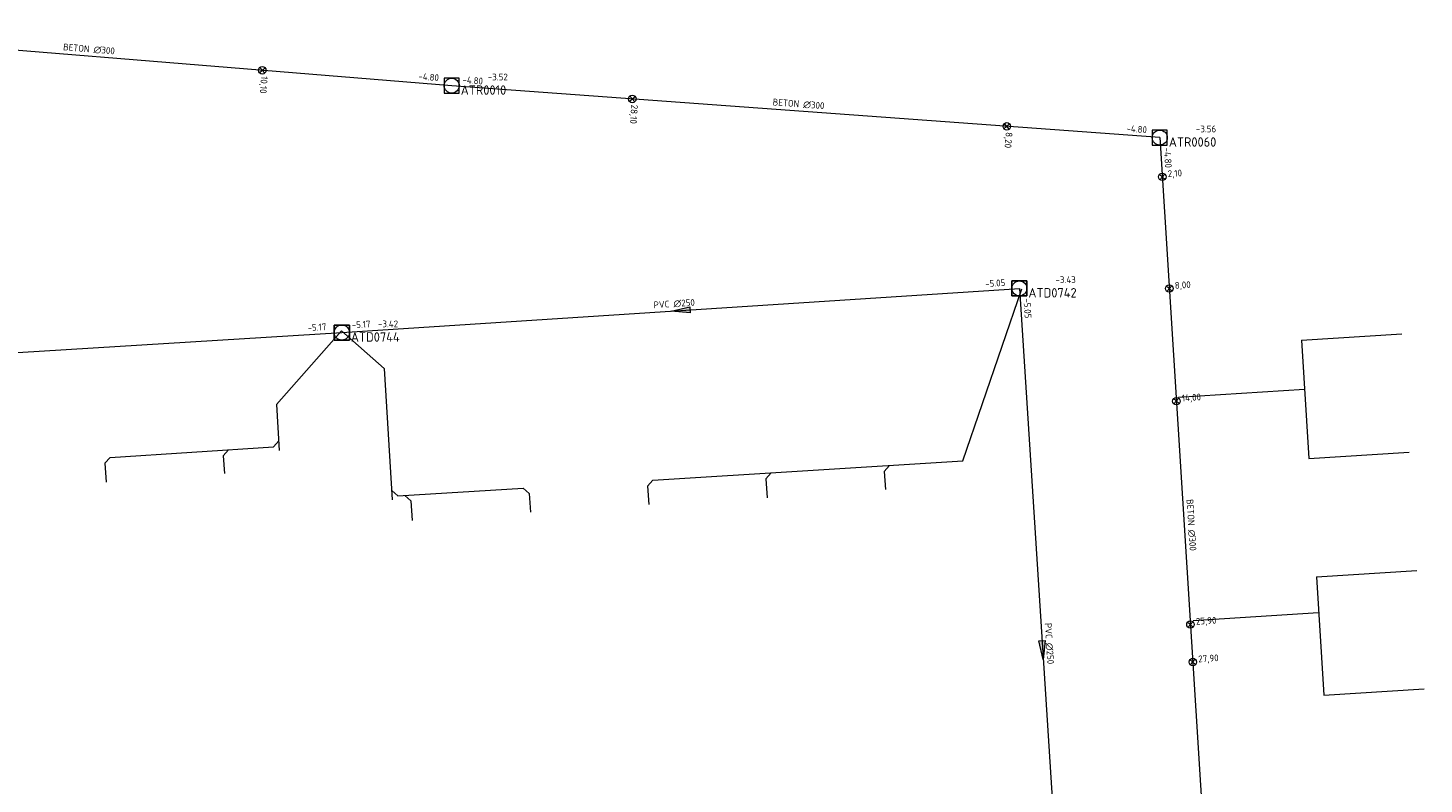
# Model space of a CAD drawing. Header units: metres. Extents: x 162232 to 162755, y 502539 to 502988.
# Tile 47 of 64: x 162558 to 162632, y 502849 to 502889. Entities that reach past the tile are written whole.
import ezdxf

# ---------------------------------------------------------------- set-up
doc = ezdxf.new("R2010")
doc.units = ezdxf.units.M
doc.header["$LTSCALE"] = 0.001
for name, color, linetype, lineweight in [('B-WE-RI-HWA_BOB-T18', 150, 'Continuous', 0), ('B-WE-RI-HWA_HUISAANSLUITING_PVC_125-G', 150, 'Continuous', 13), ('B-WE-RI-HWA_HULPSTUK_INLAAT-S', 150, 'Continuous', 13), ('B-WE-RI-HWA_HULPSTUK_INLAAT-T18', 150, 'Continuous', 0), ('B-WE-RI-HWA_MATERIAAL-T18', 150, 'Continuous', 0), ('B-WE-RI-HWA_PUTDEKSELHOOGTE-T18', 150, 'Continuous', 0), ('B-WE-RI-HWA_PUTNUMMER-T25', 150, 'Continuous', 0), ('B-WE-RI-HWA_RIOOLPUT_INSPECTIEPUT-S', 150, 'Continuous', 13), ('B-WE-RI-HWA_TRANSPORTLEIDING_BETON_300-G', 150, 'Continuous', 13), ('B-WE-RI-VWA_BOB-T18', 20, 'Continuous', 0), ('B-WE-RI-VWA_HUISAANSLUITING_PVC_125-G', 20, 'Continuous', 13), ('B-WE-RI-VWA_HUISAANSLUITING_PVC_160-G', 20, 'Continuous', 13), ('B-WE-RI-VWA_MATERIAAL-T18', 20, 'Continuous', 0), ('B-WE-RI-VWA_PUTDEKSELHOOGTE-T18', 20, 'Continuous', 0), ('B-WE-RI-VWA_PUTNUMMER-T25', 20, 'Continuous', 0), ('B-WE-RI-VWA_RIOOLPUT_INSPECTIEPUT-S', 20, 'Continuous', 13), ('B-WE-RI-VWA_STROOMRICHTING-S', 20, 'Continuous', 13), ('B-WE-RI-VWA_TRANSPORTLEIDING_PVC_250-G', 20, 'Continuous', 13), ('Default', 7, 'Continuous', 0)]:
    doc.layers.add(name, color=color, linetype=linetype, lineweight=lineweight)
doc.styles.add('NLCS-ISO', font='NLCS-ISO.ttf')

# ---------------------------------------------------------------- blocks, each defined once
blk = doc.blocks.new('SRI-STROOMRICHTING-SO')
at = {"layer": 'Default', "linetype": 'Continuous'}
blk.add_hatch(color=256, dxfattribs=at).paths.add_polyline_path([(-0.0025, 0.00083), (-0.0025, -0.00083), (0.0025, 0)])
at = {"flags": 128}
blk.add_lwpolyline([(0.0025, 0), (-0.0025, -0.00083), (-0.0025, 0.00083), (0.0025, 0)], dxfattribs=at)
blk = doc.blocks.new('B-SRI-PUT_VWA-SO')
at = {"flags": 128}
for points in [[(-0.002, 0.002), (0.002, 0.002), (0.002, -0.002), (-0.002, -0.002), (-0.002, 0.002)], [(0.002, -0.002), (0.002, 0.002), (-0.002, 0.002), (-0.002, -0.002), (0.002, -0.002)]]:
    blk.add_lwpolyline(points, dxfattribs=at)
blk.add_circle((0, 0), 0.002)
blk = doc.blocks.new('B-SRI-PUT_HWA-SO')
at = {"flags": 128}
blk.add_lwpolyline([(-0.002, -0.002), (0.002, -0.002), (0.002, 0.002), (-0.002, 0.002), (-0.002, -0.002)], dxfattribs=at)
blk.add_circle((0, 0), 0.002)
blk = doc.blocks.new('SRI-HULP_INLAAT-SO')
for p, q in [((-0.00071, 0.00071), (0.00071, -0.00071)), ((-0.00071, -0.00071), (0.00071, 0.00071))]:
    blk.add_line(p, q)
blk.add_circle((0, 0), 0.001)

msp = doc.modelspace()

# ---------------------------------------------------------------- linework, layer by layer
at = {"layer": 'B-WE-RI-HWA_HUISAANSLUITING_PVC_125-G', "flags": 128}
for points in [[(162625.251, 502872.338), (162630.58, 502872.671)], [(162625.251, 502872.338), (162625.643, 502866.05)], [(162625.414, 502869.717), (162618.708, 502869.298)], [(162625.643, 502866.05), (162630.972, 502866.383)], [(162626.036, 502859.762), (162631.365, 502860.095)], [(162626.036, 502859.762), (162626.429, 502853.475)], [(162626.156, 502857.84), (162619.493, 502857.424)], [(162626.429, 502853.475), (162631.758, 502853.808)]]:
    msp.add_lwpolyline(points, dxfattribs=at)
at = {"layer": 'B-WE-RI-HWA_TRANSPORTLEIDING_BETON_300-G', "flags": 128}
for points in [[(162580.097, 502885.874), (162542.307, 502888.946)], [(162617.717, 502883.113), (162580.097, 502885.874)], [(162617.717, 502883.113), (162620.362, 502841.056)]]:
    msp.add_lwpolyline(points, dxfattribs=at)
at = {"layer": 'B-WE-RI-VWA_HUISAANSLUITING_PVC_125-G', "flags": 128}
for points in [[(162561.951, 502866.112), (162570.625, 502866.665)], [(162570.625, 502866.665), (162570.906, 502866.983)], [(162561.951, 502866.112), (162561.67, 502865.794)], [(162568.239, 502866.513), (162567.959, 502866.194)], [(162567.959, 502866.194), (162568.019, 502865.247)], [(162590.783, 502864.904), (162607.244, 502865.924)], [(162561.67, 502865.794), (162561.734, 502864.796)], [(162597.07, 502865.293), (162596.79, 502864.975)], [(162603.359, 502865.683), (162603.079, 502865.365)], [(162603.079, 502865.365), (162603.14, 502864.402)], [(162577.229, 502864.064), (162583.896, 502864.477)], [(162583.896, 502864.477), (162584.215, 502864.196)], [(162590.783, 502864.904), (162590.502, 502864.586)], [(162590.502, 502864.586), (162590.565, 502863.601)], [(162596.79, 502864.975), (162596.855, 502863.951)], [(162576.911, 502864.345), (162577.229, 502864.064)], [(162577.607, 502864.087), (162577.926, 502863.806)], [(162577.926, 502863.806), (162577.993, 502862.749)], [(162584.215, 502864.196), (162584.278, 502863.2)]]:
    msp.add_lwpolyline(points, dxfattribs=at)
at = {"layer": 'B-WE-RI-VWA_HUISAANSLUITING_PVC_160-G', "flags": 128}
for points in [[(162607.244, 502865.924), (162610.384, 502875.067)], [(162570.784, 502868.916), (162574.245, 502872.834)], [(162576.502, 502870.84), (162574.245, 502872.834)], [(162576.502, 502870.84), (162576.942, 502863.846)], [(162570.784, 502868.916), (162570.937, 502866.484)]]:
    msp.add_lwpolyline(points, dxfattribs=at)
at = {"layer": 'B-WE-RI-VWA_TRANSPORTLEIDING_PVC_250-G', "flags": 128}
for points in [[(162574.259, 502872.747), (162610.258, 502875.095)], [(162610.258, 502875.095), (162612.721, 502836.645)], [(162538.351, 502870.538), (162574.259, 502872.747)]]:
    msp.add_lwpolyline(points, dxfattribs=at)

# ---------------------------------------------------------------- block references
at = {"layer": 'B-WE-RI-HWA_HULPSTUK_INLAAT-S', "linetype": 'Continuous', "lineweight": 0}
for p, xscale, yscale, rotation in [((162570.03, 502886.692), 200, 200, 175.3525681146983), ((162589.692, 502885.17), 200.0000000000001, 200.0000000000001, 175.8024845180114), ((162609.589, 502883.71), 200.0000000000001, 200.0000000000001, 175.8024845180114), ((162617.848, 502881.027), 200, 200, 273.5986401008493), ((162618.222, 502875.089), 200, 200, 273.5986401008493), ((162618.598, 502869.101), 200, 200, 273.5986401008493), ((162619.345, 502857.224), 200, 200, 273.5986401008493), ((162619.471, 502855.228), 200, 200, 273.5986401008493)]:
    msp.add_blockref('SRI-HULP_INLAAT-SO', p, dxfattribs=dict(at, xscale=xscale, yscale=yscale, rotation=rotation))
at = {"layer": 'B-WE-RI-HWA_RIOOLPUT_INSPECTIEPUT-S', "linetype": 'Continuous', "lineweight": 0, "xscale": 200, "yscale": 200}
for p in [(162580.097, 502885.874), (162617.717, 502883.113)]:
    msp.add_blockref('B-SRI-PUT_HWA-SO', p, dxfattribs=at)
at = {"layer": 'B-WE-RI-VWA_RIOOLPUT_INSPECTIEPUT-S', "linetype": 'Continuous', "lineweight": 0, "xscale": 200, "yscale": 200}
for p in [(162610.258, 502875.095), (162574.259, 502872.747)]:
    msp.add_blockref('B-SRI-PUT_VWA-SO', p, dxfattribs=at)
at = {"layer": 'B-WE-RI-VWA_STROOMRICHTING-S', "linetype": 'Continuous', "lineweight": 0, "xscale": 200, "yscale": 200}
for p, rotation in [((162592.258, 502873.921), 183.7317759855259), ((162611.489, 502855.87), 273.665200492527)]:
    msp.add_blockref('SRI-STROOMRICHTING-SO', p, dxfattribs=dict(at, rotation=rotation))

# ---------------------------------------------------------------- texts
at = {"layer": 'B-WE-RI-HWA_BOB-T18', "linetype": 'Continuous', "lineweight": 0, "char_height": 0.36, "attachment_point": 7, "line_spacing_factor": 0.8, "style": 'NLCS-ISO'}
for insert, rotation in [((162578.318, 502886.2), 355.35257), ((162580.659, 502886.014), 355.80248), ((162615.935, 502883.425), 355.80248), ((162617.932, 502882.575), 273.59864)]:
    msp.add_mtext('{\\C256;-4.80}', dxfattribs=dict(at, insert=insert, rotation=rotation))
at = {"layer": 'B-WE-RI-HWA_HULPSTUK_INLAAT-T18', "linetype": 'Continuous', "lineweight": 0, "char_height": 0.36, "attachment_point": 7, "line_spacing_factor": 0.8, "style": 'NLCS-ISO'}
for s, insert, rotation in [('{\\C256;10,10}', (162569.887, 502886.403), 265.35257), ('{\\C256;28,10}', (162589.552, 502884.879), 265.80248), ('{\\C256;8,20}', (162609.448, 502883.419), 265.80248), ('{\\C256;2,10}', (162618.155, 502880.927), 3.59864), ('{\\C256;8,00}', (162618.529, 502874.989), 3.59864), ('{\\C256;14,00}', (162618.905, 502869.001), 3.59864), ('{\\C256;25,90}', (162619.652, 502857.124), 3.59864), ('{\\C256;27,90}', (162619.778, 502855.128), 3.59864)]:
    msp.add_mtext(s, dxfattribs=dict(at, insert=insert, rotation=rotation))
at = {"layer": 'B-WE-RI-HWA_MATERIAAL-T18', "linetype": 'Continuous', "lineweight": 0, "char_height": 0.36, "attachment_point": 8, "line_spacing_factor": 0.8, "style": 'NLCS-ISO'}
for insert, rotation in [((162560.81, 502887.624), 355.35257), ((162598.513, 502884.704), 355.80248), ((162619.195, 502862.503), 273.59864)]:
    msp.add_mtext('{\\C256;BETON ∅300}', dxfattribs=dict(at, insert=insert, rotation=rotation))
at = {"layer": 'B-WE-RI-HWA_PUTDEKSELHOOGTE-T18', "linetype": 'Continuous', "lineweight": 0, "char_height": 0.36, "attachment_point": 7, "line_spacing_factor": 0.8, "style": 'NLCS-ISO'}
for s, insert in [('{\\C256;-3.52}', (162582.017, 502886.155)), ('{\\C256;-3.56}', (162619.637, 502883.394))]:
    msp.add_mtext(s, dxfattribs=dict(at, insert=insert))
at = {"layer": 'B-WE-RI-HWA_PUTNUMMER-T25', "linetype": 'Continuous', "lineweight": 0, "char_height": 0.5, "attachment_point": 7, "line_spacing_factor": 0.8, "style": 'NLCS-ISO'}
for s, insert in [('{\\C256;ATR0010}', (162580.577, 502885.389)), ('{\\C256;ATR0060}', (162618.197, 502882.628))]:
    msp.add_mtext(s, dxfattribs=dict(at, insert=insert))
at = {"layer": 'B-WE-RI-VWA_BOB-T18', "linetype": 'Continuous', "lineweight": 0, "char_height": 0.36, "attachment_point": 7, "line_spacing_factor": 0.8, "style": 'NLCS-ISO'}
for s, insert, rotation in [('{\\C256;-5.05}', (162608.45, 502875.159), 3.73178), ('{\\C256;-5.05}', (162610.474, 502874.558), 273.6652), ('{\\C256;-5.17}', (162574.796, 502872.964), 3.73178), ('{\\C256;-5.17}', (162572.451, 502872.817), 3.5203)]:
    msp.add_mtext(s, dxfattribs=dict(at, insert=insert, rotation=rotation))
at = {"layer": 'B-WE-RI-VWA_MATERIAAL-T18', "linetype": 'Continuous', "lineweight": 0, "char_height": 0.36, "attachment_point": 8, "line_spacing_factor": 0.8, "style": 'NLCS-ISO'}
for insert, rotation in [((162591.929, 502874.081), 3.73178), ((162611.65, 502856.199), 273.6652)]:
    msp.add_mtext('{\\C256;PVC ∅250}', dxfattribs=dict(at, insert=insert, rotation=rotation))
at = {"layer": 'B-WE-RI-VWA_PUTDEKSELHOOGTE-T18', "linetype": 'Continuous', "lineweight": 0, "char_height": 0.36, "attachment_point": 7, "line_spacing_factor": 0.8, "style": 'NLCS-ISO'}
for s, insert in [('{\\C256;-3.43}', (162612.178, 502875.376)), ('{\\C256;-3.42}', (162576.179, 502873.028))]:
    msp.add_mtext(s, dxfattribs=dict(at, insert=insert))
at = {"layer": 'B-WE-RI-VWA_PUTNUMMER-T25', "linetype": 'Continuous', "lineweight": 0, "char_height": 0.5, "attachment_point": 7, "line_spacing_factor": 0.8, "style": 'NLCS-ISO'}
for s, insert in [('{\\C256;ATD0742}', (162610.738, 502874.61)), ('{\\C256;ATD0744}', (162574.739, 502872.262))]:
    msp.add_mtext(s, dxfattribs=dict(at, insert=insert))

doc.saveas('drawing.dxf')
